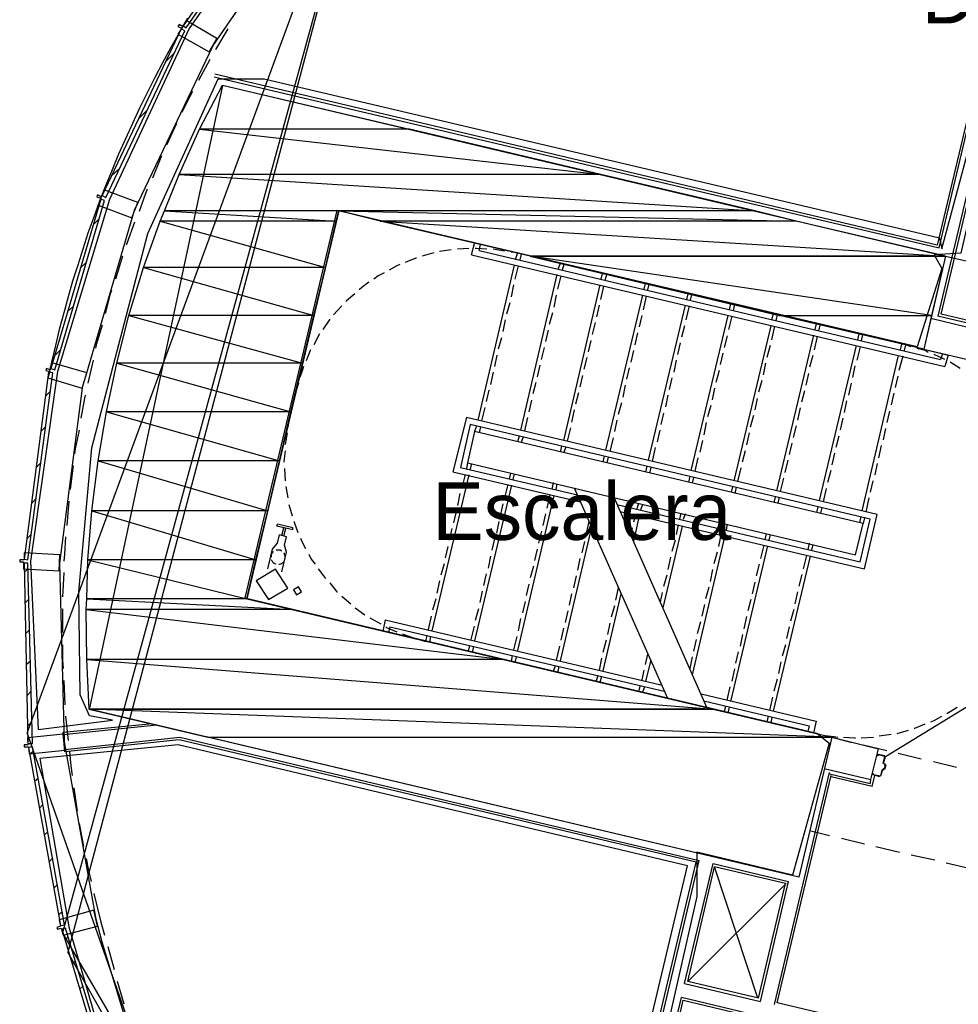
# Model space of a CAD drawing. Header units: feet. Extents: x -79 to 198, y -22 to 181.
# Tile 9 of 256: x 13 to 33, y 56 to 77. Entities that reach past the tile are written whole.
import ezdxf
from ezdxf.enums import TextEntityAlignment as Align

# ---------------------------------------------------------------- set-up
doc = ezdxf.new("R2010")
doc.units = ezdxf.units.FT
for name, color, linetype in [('A-AREA-COMUN', 252, 'CONTINUOUS'), ('A-AREA-UNIDAD', 30, 'CONTINUOUS'), ('A-LINEA', 7, 'CONTINUOUS'), ('A-MURO-CONCRETO', 8, 'CONTINUOUS'), ('A-NOMBRE-ESPACIO', 2, 'CONTINUOUS')]:
    doc.layers.add(name, color=color, linetype=linetype)

msp = doc.modelspace()

# ---------------------------------------------------------------- linework, layer by layer
at = {"layer": 'A-AREA-COMUN'}
msp.add_lwpolyline([(52.88, 71.1644), (33.92, 75.6444), (33.12, 72.16), (32.56, 72.1244), (32.72, 71.84), (32.208, 70.2044), (20.08, 73.0489), (18.16, 64.96), (30.112, 62.1333), (30.368, 61.92), (29.6, 59.1644), (27.6, 59.6444), (27.6, 58.72), (26.24, 52.6933)], dxfattribs=at)
at = {"layer": 'A-AREA-UNIDAD'}
for points in [[(26.64, 89.3689), (24.56, 86.0089), (21.84, 82.72), (19.168, 79.9644), (16.992, 76.8533), (15.328, 73.28), (14.24, 69.6889), (13.68, 65.7244), (13.84, 62.2044), (15.392, 62.4), (14.912, 62.4889), (14.72, 62.9333), (14.688, 65.0844), (14.96, 68.0889), (16.128, 72.5689), (17.6, 75.8044), (18.56, 75.8044), (32.672, 72.48), (32.72, 72.2489), (33.68, 75.8044), (34.72, 75.8044), (49.28, 72.32)], [(26, 53.44), (27.408, 59.36), (16.768, 61.8844), (13.872, 61.6), (14.48, 58.08), (15.552, 54.4)]]:
    msp.add_lwpolyline(points, dxfattribs=at)
at = {"layer": 'A-LINEA'}
for p, q in [((21.0013, 82.226), (13.6073, 62.1446)), ((21.0013, 82.226), (14.3466, 57.9612)), ((21.0013, 82.226), (14.3466, 57.9612)), ((21.0013, 82.226), (14.4578, 57.5569)), ((34.12, 78.6311), (32.6267, 72.3244)), ((32.6667, 72.2711), (34.16, 78.5778)), ((17.8, 76.8444), (17.5467, 76.4178)), ((16.52, 76.1778), (16.68, 76.3378)), ((17.4267, 76.2044), (17.1867, 75.7644)), ((17.52, 75.8444), (32.6667, 72.2711)), ((32.6267, 72.3244), (17.5333, 75.8978)), ((33.8267, 75.8711), (32.96, 72.1911)), ((33.0267, 72.2311), (33.8667, 75.8044)), ((17.6891, 75.6643), (14.9075, 62.6253)), ((17.6933, 75.6711), (32.8, 72.0978)), ((15.9467, 74.9778), (16.1067, 75.1378)), ((16.7333, 74.8711), (16.52, 74.4178)), ((16.4133, 74.1911), (16.2267, 73.7244)), ((15.3733, 73.7778), (15.5467, 73.9378)), ((14.9867, 72.7511), (15.1067, 72.8711)), ((22.4667, 72.2311), (22.2267, 72.1911)), ((22.84, 72.2578), (22.6, 72.2444)), ((22.8933, 72.1244), (22.96, 72.3644)), ((23.0533, 72.2178), (23.08, 72.3378)), ((23.0533, 72.2178), (32.6933, 69.9378)), ((32.7067, 70.8844), (33.0267, 72.2311)), ((15.6, 72.0978), (15.4533, 71.6178)), ((22.1067, 72.1644), (21.8667, 72.0978)), ((22.8933, 72.1244), (32.7867, 69.7911)), ((23.8533, 72.1644), (23.72, 72.1778)), ((23.8533, 72.1644), (23.8133, 72.0444)), ((23.9333, 72.1378), (23.9067, 72.0178)), ((32.8, 72.0978), (32.3467, 70.1511)), ((32.96, 72.1911), (32.64, 70.8444)), ((32.8, 72.0978), (33.32, 71.9778)), ((14.72, 71.8444), (14.84, 71.9644)), ((23.7867, 71.9111), (23.0267, 68.6711)), ((23.8667, 71.8978), (23.8, 71.6178)), ((24.7467, 71.9511), (24.7067, 71.8311)), ((24.8267, 71.9244), (24.7867, 71.8044)), ((24.68, 71.7111), (23.92, 68.4578)), ((24.76, 71.6844), (24.6933, 71.4044)), ((25.6267, 71.7378), (25.6, 71.6178)), ((25.72, 71.7244), (25.68, 71.5911)), ((23.7733, 71.4978), (23.72, 71.2444)), ((25.5733, 71.4978), (24.8133, 68.2444)), ((25.6533, 71.4711), (25.5867, 71.1911)), ((26.52, 71.5244), (26.4933, 71.4044)), ((26.6, 71.5111), (26.5733, 71.3911)), ((24.6667, 71.2844), (24.6133, 71.0311)), ((26.4667, 71.2844), (25.6933, 68.0444)), ((26.5467, 71.2578), (26.48, 70.9778)), ((27.4133, 71.3111), (27.3867, 71.1911)), ((27.4933, 71.2978), (27.4667, 71.1778)), ((14.4533, 70.9378), (14.5733, 71.0444)), ((20.1867, 71.0578), (20.0133, 70.8711)), ((23.6933, 71.1244), (23.6267, 70.8844)), ((25.56, 71.0711), (25.5067, 70.8311)), ((27.36, 71.0711), (26.5867, 67.8311)), ((27.44, 71.0578), (27.3733, 70.7644)), ((28.3067, 71.1111), (28.28, 70.9778)), ((28.3867, 71.0844), (28.36, 70.9644)), ((19.9333, 70.7778), (19.7867, 70.5644)), ((24.5867, 70.9111), (24.52, 70.6711)), ((26.4533, 70.8578), (26.4, 70.6178)), ((28.2533, 70.8578), (27.48, 67.6178)), ((28.3333, 70.8444), (28.2667, 70.5644)), ((29.2, 70.8978), (29.1733, 70.7778)), ((29.28, 70.8711), (29.2533, 70.7511)), ((32.4933, 70.8044), (33.4667, 70.5644)), ((33.4933, 70.6444), (32.64, 70.8444)), ((33.5467, 70.6844), (32.7067, 70.8844)), ((23.6, 70.7644), (23.5467, 70.5244)), ((25.48, 70.7111), (25.4133, 70.4578)), ((27.3467, 70.6444), (27.28, 70.4044)), ((29.1467, 70.6444), (28.3733, 67.4044)), ((29.2267, 70.6311), (29.16, 70.3511)), ((30.0933, 70.6844), (30.0667, 70.5644)), ((30.1733, 70.6578), (30.1467, 70.5378)), ((19.72, 70.4711), (19.6, 70.2444)), ((23.52, 70.3911), (23.4533, 70.1511)), ((24.4933, 70.5511), (24.44, 70.3111)), ((26.36, 70.4978), (26.3067, 70.2444)), ((28.24, 70.4311), (28.1733, 70.1911)), ((30.04, 70.4444), (29.2667, 67.1911)), ((30.12, 70.4178), (30.0533, 70.1378)), ((30.9867, 70.4711), (30.96, 70.3511)), ((31.0667, 70.4578), (31.04, 70.3244)), ((24.4133, 70.1911), (24.3467, 69.9378)), ((25.3867, 70.3378), (25.3333, 70.0978)), ((27.2533, 70.2844), (27.2, 70.0444)), ((29.1333, 70.2311), (29.0667, 69.9778)), ((30.9333, 70.2311), (30.16, 66.9911)), ((31.0133, 70.2044), (30.9467, 69.9244)), ((31.88, 70.2578), (31.8533, 70.1378)), ((31.96, 70.2444), (31.9333, 70.1244)), ((32.08, 70.2044), (31.96, 70.2444)), ((14.1867, 70.0178), (14.3067, 70.1378)), ((23.4267, 70.0311), (23.3733, 69.7911)), ((25.3067, 69.9778), (25.24, 69.7378)), ((26.28, 70.1244), (26.2267, 69.8844)), ((28.1467, 70.0711), (28.0933, 69.8311)), ((30.0267, 70.0178), (29.96, 69.7778)), ((31.8133, 70.0178), (31.0533, 66.7778)), ((31.9067, 70.0044), (31.8267, 69.7111)), ((32.3467, 70.1511), (33.32, 69.9244)), ((32.3467, 70.1511), (32.8533, 70.0311)), ((32.7333, 70.0578), (32.6933, 69.9378)), ((32.8533, 70.0311), (32.7867, 69.7911)), ((14.9867, 69.9244), (14.88, 69.4444)), ((24.32, 69.8178), (24.2667, 69.5778)), ((26.1867, 69.7644), (26.1333, 69.5244)), ((27.1733, 69.9244), (27.12, 69.6711)), ((29.04, 69.8578), (28.9867, 69.6178)), ((30.9067, 69.8044), (30.8533, 69.5644)), ((33.1067, 69.7511), (32.8933, 69.8844)), ((23.3467, 69.6711), (23.2933, 69.4178)), ((25.2133, 69.6044), (25.16, 69.3644)), ((27.08, 69.5511), (27.0267, 69.3111)), ((28.0667, 69.7111), (28, 69.4578)), ((29.9333, 69.6444), (29.88, 69.4044)), ((31.8, 69.5911), (31.7467, 69.3511)), ((14.2933, 65.6844), (14.7733, 69.3911)), ((19.28, 69.4444), (19.24, 69.3111)), ((24.24, 69.4578), (24.1733, 69.2178)), ((26.1067, 69.4044), (26.0533, 69.1511)), ((27.9733, 69.3378), (27.92, 69.0978)), ((28.96, 69.4978), (28.8933, 69.2578)), ((30.8267, 69.4444), (30.7733, 69.1911)), ((14, 69.1778), (14.0933, 69.2711)), ((23.2533, 69.2978), (23.2, 69.0578)), ((25.1333, 69.2444), (25.0667, 69.0044)), ((27, 69.1911), (26.9467, 68.9511)), ((29.8533, 69.2844), (29.7867, 69.0444)), ((31.72, 69.2311), (31.6667, 68.9911)), ((23.1733, 68.9378), (23.1067, 68.6578)), ((24.1467, 69.0844), (24.0933, 68.8444)), ((26.0267, 69.0311), (25.96, 68.7911)), ((27.8933, 68.9778), (27.8267, 68.7378)), ((28.8667, 69.1244), (28.8133, 68.8844)), ((29.76, 68.9244), (29.7067, 68.6711)), ((30.7333, 69.0711), (30.68, 68.8311)), ((24.0667, 68.7244), (24, 68.4444)), ((25.04, 68.8844), (24.9867, 68.6311)), ((26.9067, 68.8178), (26.8533, 68.5778)), ((28.7867, 68.7644), (28.72, 68.5244)), ((31.6267, 68.8578), (31.5733, 68.6178)), ((13.8933, 68.4311), (13.9867, 68.5244)), ((19.08, 68.6578), (19.0533, 68.5244)), ((23, 68.5511), (22.96, 68.4311)), ((23.08, 68.5378), (23.0533, 68.4044)), ((24.96, 68.5111), (24.8933, 68.2311)), ((25.9333, 68.6711), (25.88, 68.4311)), ((27.8, 68.6178), (27.7467, 68.3644)), ((29.68, 68.5511), (29.6133, 68.3111)), ((30.6533, 68.7111), (30.6, 68.4711)), ((23.8933, 68.3378), (23.8533, 68.2178)), ((23.9733, 68.3244), (23.9333, 68.2044)), ((26.8267, 68.4578), (26.7733, 68.2178)), ((28.6933, 68.4044), (28.64, 68.1511)), ((30.5733, 68.3378), (30.5067, 68.0978)), ((31.5467, 68.4978), (31.4933, 68.2578)), ((24.7733, 68.1244), (24.7467, 68.0044)), ((24.8667, 68.1111), (24.8267, 67.9911)), ((25.8533, 68.2978), (25.7867, 68.0178)), ((26.7333, 68.0978), (26.6667, 67.8044)), ((27.72, 68.2444), (27.6667, 68.0044)), ((29.5867, 68.1911), (29.5333, 67.9511)), ((31.4533, 68.1378), (31.4, 67.8844)), ((25.6667, 67.9244), (25.64, 67.7911)), ((25.7467, 67.8978), (25.72, 67.7778)), ((28.6133, 68.0311), (28.5467, 67.7911)), ((30.48, 67.9778), (30.4267, 67.7378)), ((13.8, 67.6844), (13.8933, 67.7778)), ((14.5733, 67.7244), (14.5067, 67.2178)), ((22.8133, 67.7778), (22.7867, 67.6578)), ((22.8933, 67.7644), (22.8667, 67.6444)), ((26.56, 67.7111), (26.5333, 67.5911)), ((27.6267, 67.8844), (27.56, 67.6044)), ((29.5067, 67.8311), (29.44, 67.5778)), ((31.3733, 67.7644), (31.32, 67.5244)), ((18.9867, 67.6578), (19, 67.4044)), ((22.84, 67.5244), (22.0667, 64.2711)), ((22.76, 67.5378), (22.6933, 67.2578)), ((23.7067, 67.5644), (23.68, 67.4444)), ((23.7867, 67.5511), (23.76, 67.4311)), ((26.64, 67.6844), (26.6133, 67.5644)), ((27.4533, 67.4978), (27.4267, 67.3778)), ((28.52, 67.6711), (28.4533, 67.3911)), ((30.4, 67.6178), (30.3333, 67.3644)), ((19.0133, 67.2844), (19.0533, 67.0444)), ((23.7333, 67.3111), (22.96, 64.0578)), ((23.6533, 67.3244), (23.5867, 67.0444)), ((24.6, 67.3644), (24.5733, 67.2311)), ((24.68, 67.3378), (24.6533, 67.2178)), ((27.5333, 67.4711), (27.5067, 67.3511)), ((28.3467, 67.2844), (28.32, 67.1644)), ((29.4133, 67.4578), (29.3467, 67.1778)), ((31.28, 67.4044), (31.2267, 67.1644)), ((22.6533, 67.1378), (22.6, 66.8844)), ((24.6133, 67.0978), (23.8533, 63.8578)), ((24.5333, 67.1111), (24.4667, 66.8311)), ((25.04, 67.2578), (26.9867, 62.8578)), ((28.4267, 67.2711), (28.4, 67.1378)), ((29.24, 67.0711), (29.2133, 66.9511)), ((30.3067, 67.2444), (30.24, 66.9644)), ((13.7067, 66.9378), (13.8, 67.0311)), ((14.48, 66.9778), (14.44, 66.4711)), ((19.08, 66.9111), (19.1467, 66.6711)), ((23.5467, 66.9244), (23.4933, 66.6711)), ((25.8667, 67.0578), (27.8133, 62.6578)), ((26.3867, 66.9378), (26.3467, 66.8178)), ((26.4667, 66.9111), (26.4267, 66.7911)), ((29.32, 67.0578), (29.2933, 66.9378)), ((31.2, 67.0444), (31.1333, 66.7511)), ((22.5733, 66.7644), (22.52, 66.5244)), ((24.44, 66.7111), (24.3867, 66.4711)), ((26.32, 66.6978), (26.28, 66.5378)), ((26.4, 66.6711), (26.28, 66.1378)), ((27.2667, 66.7244), (27.24, 66.6044)), ((27.36, 66.7111), (27.32, 66.5911)), ((30.1333, 66.8578), (30.1067, 66.7378)), ((30.2133, 66.8444), (30.1867, 66.7244)), ((31.0267, 66.6578), (31, 66.5244)), ((23.4667, 66.5511), (23.4133, 66.3111)), ((25.3467, 66.5511), (25.28, 66.2711)), ((27.2933, 66.4578), (26.8933, 64.7511)), ((27.2133, 66.4844), (27.1733, 66.2844)), ((28.16, 66.5111), (28.1333, 66.3911)), ((28.16, 66.5111), (28.1467, 66.4311)), ((28.24, 66.4978), (28.2133, 66.3778)), ((31.1067, 66.6311), (31.08, 66.5111)), ((13.6, 66.1911), (13.6933, 66.2844)), ((18.84, 66.0978), (18.88, 66.2711)), ((19.0267, 66.2311), (18.88, 66.2711)), ((18.9333, 66.2578), (18.9733, 66.4178)), ((18.9733, 66.2444), (19.0133, 66.4044)), ((22.48, 66.4044), (22.4267, 66.1644)), ((24.36, 66.3511), (24.2933, 66.0978)), ((25.4, 66.4311), (24.7467, 63.6444)), ((26.2533, 66.4178), (26.2267, 66.2578)), ((28.1867, 66.2578), (27.5067, 63.3511)), ((28.1067, 66.2711), (28.0533, 66.0311)), ((29.0533, 66.2978), (29.0267, 66.1778)), ((29.1333, 66.2844), (29.1067, 66.1644)), ((23.3733, 66.1911), (23.32, 65.9511)), ((25.2533, 66.1378), (25.2, 65.8978)), ((27.1467, 66.1644), (27.08, 65.9244)), ((29.08, 66.0444), (28.3067, 62.7911)), ((29, 66.0578), (28.9333, 65.7778)), ((29.9467, 66.0978), (29.92, 65.9644)), ((30.0267, 66.0711), (30, 65.9511)), ((18.9333, 65.4978), (19.0267, 65.9111)), ((22.4, 66.0311), (22.3467, 65.7911)), ((24.2667, 65.9778), (24.2133, 65.7378)), ((28.0267, 65.9111), (27.96, 65.6711)), ((29.8933, 65.8444), (29.8267, 65.5644)), ((22.32, 65.6711), (22.2533, 65.4311)), ((23.2933, 65.8311), (23.24, 65.5778)), ((25.16, 65.7778), (25.1067, 65.5378)), ((27.0533, 65.8044), (27, 65.5511)), ((28.9067, 65.6578), (28.84, 65.4178)), ((29.9733, 65.8311), (29.2, 62.5911)), ((13.5467, 65.4844), (13.6267, 65.5644)), ((14.3733, 65.4844), (14.3467, 64.9778)), ((23.2, 65.4578), (23.1467, 65.2178)), ((24.1867, 65.6178), (24.12, 65.3778)), ((26.9733, 65.4311), (26.9067, 65.1911)), ((27.9333, 65.5511), (27.88, 65.2978)), ((29.8, 65.4444), (29.7333, 65.2044)), ((22.2267, 65.3111), (22.1733, 65.0578)), ((24.0933, 65.2444), (24.04, 65.0044)), ((25.08, 65.4178), (25.0267, 65.1644)), ((28.8133, 65.2844), (28.76, 65.0444)), ((23.12, 65.0978), (23.0667, 64.8578)), ((24.9867, 65.0444), (24.9333, 64.8044)), ((26.0133, 65.0444), (25.64, 63.4311)), ((25.96, 65.1644), (25.9067, 64.9111)), ((26.88, 65.0711), (26.84, 64.8711)), ((27.8533, 65.1778), (27.7867, 64.9378)), ((29.7067, 65.0844), (29.6533, 64.8311)), ((13.56, 64.8444), (13.64, 64.9244)), ((20.1867, 64.9911), (20.3733, 64.8311)), ((22.1467, 64.9378), (22.08, 64.6978)), ((24.0133, 64.8844), (23.96, 64.6444)), ((27.76, 64.8178), (27.7067, 64.5778)), ((28.7333, 64.9244), (28.6667, 64.6844)), ((14.3467, 64.7244), (14.3467, 64.2311)), ((20.4667, 64.7511), (20.6667, 64.6044)), ((23.04, 64.7244), (22.9733, 64.4844)), ((24.9067, 64.6844), (24.8533, 64.4444)), ((25.88, 64.7911), (25.8133, 64.5511)), ((29.6267, 64.7111), (29.56, 64.4711)), ((20.7733, 64.5378), (21, 64.4178)), ((21.0933, 64.4978), (21.04, 64.2578)), ((21.0933, 64.4978), (26.8533, 63.1378)), ((22.0533, 64.5778), (21.9867, 64.2978)), ((23.92, 64.5244), (23.8667, 64.2711)), ((25.7867, 64.4311), (25.7333, 64.1911)), ((27.68, 64.4578), (27.6133, 64.2044)), ((28.64, 64.5644), (28.5867, 64.3111)), ((13.5733, 64.2044), (13.6533, 64.2844)), ((21.1867, 64.3511), (21.16, 64.2311)), ((21.1867, 64.3511), (26.92, 63.0044)), ((22.9467, 64.3644), (22.88, 64.0844)), ((24.8133, 64.3244), (24.76, 64.0711)), ((28.56, 64.1911), (28.5067, 63.9511)), ((29.5333, 64.3511), (29.48, 64.1111)), ((21.8, 64.0844), (21.9333, 64.0444)), ((21.96, 64.1778), (21.9333, 64.0444)), ((22.04, 64.1511), (22.0133, 64.0311)), ((23.84, 64.1511), (23.7733, 63.8711)), ((25.7067, 64.0711), (25.64, 63.8178)), ((27.5867, 64.0844), (27.5333, 63.8444)), ((22.8533, 63.9644), (22.8267, 63.8444)), ((22.9333, 63.9378), (22.9067, 63.8178)), ((24.7333, 63.9511), (24.6667, 63.6578)), ((26.5733, 63.7778), (26.52, 63.5644)), ((28.4667, 63.8311), (28.4133, 63.5911)), ((29.4533, 63.9778), (29.3867, 63.7378)), ((35.1625, 63.8574), (31.5474, 61.6366)), ((13.5867, 63.5644), (13.68, 63.6444)), ((23.7467, 63.7511), (23.72, 63.6311)), ((23.8267, 63.7244), (23.8, 63.6044)), ((25.6133, 63.6978), (25.56, 63.4444)), ((26.64, 63.6578), (26.5333, 63.2178)), ((27.5067, 63.7244), (27.4533, 63.4844)), ((29.36, 63.6178), (29.3067, 63.3778)), ((24.64, 63.5378), (24.6, 63.4178)), ((24.72, 63.5244), (24.6933, 63.3911)), ((26.4933, 63.4444), (26.4533, 63.2444)), ((28.3867, 63.4711), (28.3333, 63.2178)), ((14.3733, 63.2311), (14.4, 62.7244)), ((25.5333, 63.3244), (25.4933, 63.2044)), ((25.6133, 63.3111), (25.5733, 63.1911)), ((29.28, 63.2578), (29.2133, 63.0044)), ((13.6133, 62.9244), (13.6933, 63.0044)), ((26.4133, 63.1111), (26.3867, 62.9911)), ((26.5067, 63.0978), (26.4667, 62.9778)), ((28.2933, 63.0978), (28.2267, 62.8178)), ((27.6933, 62.9511), (30.0933, 62.3778)), ((27.7467, 62.8044), (29.9467, 62.2844)), ((29.1867, 62.8844), (29.12, 62.6044)), ((28.2, 62.6978), (28.1733, 62.5778)), ((28.28, 62.6711), (28.2533, 62.5511)), ((13.6267, 62.2844), (13.7067, 62.3644)), ((14.4133, 62.4844), (14.4667, 61.9778)), ((29.0933, 62.4844), (29.0667, 62.3644)), ((29.1733, 62.4578), (29.1467, 62.3378)), ((30.0933, 62.3778), (30.04, 62.1378)), ((13.6029, 62.1415), (28.2487, 20.4037)), ((16.32, 62.2978), (14.36, 62.0978)), ((29.9467, 62.2844), (29.92, 62.1644)), ((29.92, 62.1644), (30.04, 62.1378)), ((30.04, 62.1378), (30.1733, 62.1111)), ((31.7867, 62.1244), (32.0267, 62.1911)), ((14.4, 61.7911), (16.8, 62.0444)), ((16.7867, 61.9911), (14.4, 61.7378)), ((27.5867, 59.4311), (16.7867, 61.9911)), ((16.8, 62.0444), (27.6533, 59.4711)), ((30.4267, 62.0444), (31.4, 61.8044)), ((30.4267, 62.0444), (30.84, 61.9378)), ((31.04, 62.0311), (31.2933, 62.0444)), ((31.4133, 62.0711), (31.6667, 62.1111)), ((13.6667, 61.6844), (13.7333, 61.7511)), ((31.08, 61.8844), (31.5733, 61.7644)), ((31.24, 61.1644), (31.4, 61.8044)), ((31.5333, 61.6578), (31.4, 61.6844)), ((31.5067, 61.4978), (31.5467, 61.6444)), ((31.5333, 61.6444), (31.5333, 61.6444)), ((31.8133, 61.7111), (32.2933, 61.5911)), ((32.5467, 61.5378), (33.0267, 61.4178)), ((29.2267, 56.4578), (30.3733, 61.3111)), ((30.2667, 61.3911), (31.24, 61.1644)), ((31.5046, 61.3772), (31.4805, 61.3624)), ((31.4933, 61.3778), (31.52, 61.3644)), ((31.4933, 61.3644), (31.4933, 61.3644)), ((31.5072, 61.4957), (31.5221, 61.4716)), ((31.52, 61.4978), (31.52, 61.4978)), ((31.5467, 61.4844), (31.52, 61.4844)), ((31.52, 61.3778), (31.52, 61.3778)), ((31.5333, 61.3778), (31.56, 61.4711)), ((31.5467, 61.4711), (31.5467, 61.4711)), ((13.76, 61.1244), (13.84, 61.1911)), ((29.28, 56.4978), (30.4133, 61.2444)), ((31.2267, 61.0711), (30.3733, 61.2711)), ((31.2267, 61.0711), (30.3733, 61.2711)), ((31.2267, 61.0711), (30.3733, 61.2711)), ((31.2667, 61.0178), (30.4133, 61.2178)), ((31.2667, 61.0178), (30.4133, 61.2178)), ((31.2667, 61.0178), (30.4133, 61.2178)), ((31.2267, 61.0711), (31.24, 61.1511)), ((31.2267, 61.0711), (31.24, 61.1511)), ((31.2267, 61.0711), (31.24, 61.1511)), ((31.2667, 61.0178), (31.32, 61.2444)), ((31.2667, 61.0178), (31.32, 61.2444)), ((31.2667, 61.0178), (31.32, 61.2444)), ((14.5867, 60.9911), (14.6533, 60.4978)), ((13.8667, 60.5644), (13.9333, 60.6311)), ((14.6933, 60.2444), (14.7867, 59.7644)), ((29.96, 60.0978), (30.3733, 59.9911)), ((13.9733, 60.0044), (14.04, 60.0711)), ((30.6267, 59.9378), (31.1067, 59.8178)), ((31.3467, 59.7644), (31.84, 59.6444)), ((14.0667, 59.4444), (14.1467, 59.5244)), ((26.0267, 52.6178), (27.6533, 59.4711)), ((32.08, 59.5911), (32.5733, 59.4844)), ((25.96, 52.5778), (27.5867, 59.4311)), ((27.3467, 56.8978), (27.9467, 59.4044)), ((27.4133, 56.9378), (27.9733, 59.3378)), ((27.9467, 59.4044), (29.52, 59.0311)), ((29.4533, 58.9911), (27.9733, 59.3378)), ((28.88, 56.5911), (27.9733, 59.3378)), ((32.8133, 59.4178), (33.2933, 59.3111)), ((14.1733, 58.8978), (14.24, 58.9644)), ((27.4133, 56.9378), (29.4667, 58.9911)), ((28.8933, 56.5911), (29.4533, 58.9911)), ((28.9333, 56.5244), (29.52, 59.0311)), ((14.2667, 58.3378), (14.3467, 58.4044)), ((14.3494, 57.9517), (37.9821, 17.1107)), ((14.3494, 57.9517), (37.9821, 17.1107)), ((14.4, 57.8044), (14.4667, 57.8711)), ((16.1333, 54.6044), (15.1733, 57.7644)), ((15.2933, 57.6711), (15.4267, 57.1911)), ((14.4497, 57.5585), (36.7145, 18.4188)), ((14.5467, 57.2978), (14.6133, 57.3644)), ((14.7067, 56.7911), (14.7733, 56.8444)), ((15.4933, 56.9511), (15.6267, 56.4711)), ((27.3467, 56.8978), (28.9333, 56.5244)), ((28.8933, 56.5911), (27.4133, 56.9378)), ((26.3867, 52.8444), (27.28, 56.6044)), ((42.92, 52.8978), (27.28, 56.6044)), ((26.4533, 52.8844), (27.32, 56.5511)), ((27.32, 56.5511), (42.8533, 52.8578)), ((57.1467, 49.8978), (29.28, 56.4978))]:
    msp.add_line(p, q, dxfattribs=at)
for points in [[(16.9333, 76.8711), (19.12, 80.0444), (19.0533, 80.0844), (16.8667, 76.9111), (16.9333, 76.8711)], [(14.8533, 69.6578), (15.8533, 73.0578), (17.4933, 76.4978), (19.6667, 79.6578)], [(16.96, 77.0711), (16.7867, 76.7644), (16.6133, 76.4578), (16.44, 76.1378), (16.28, 75.8311), (16.12, 75.5111), (15.96, 75.1911), (15.8133, 74.8711), (15.6667, 74.5511), (15.52, 74.2311), (15.3867, 73.8978), (15.2533, 73.5778), (15.12, 73.2444), (15, 72.9111), (14.88, 72.5778), (14.7733, 72.2444), (14.6667, 71.9111), (14.56, 71.5778), (14.4667, 71.2444), (14.3733, 70.9111), (14.28, 70.5644), (14.2, 70.2311), (14.12, 69.8844), (14.04, 69.5511)], [(16.8533, 76.8978), (16.7867, 76.9378), (16.76, 76.8978), (16.84, 76.8578), (16.76, 76.7378), (17.4133, 76.3644), (17.5733, 76.6444), (16.9333, 77.0178), (16.8533, 76.8978)], [(15.2533, 73.3244), (16.9067, 76.8044), (16.8267, 76.8444), (15.1733, 73.3644), (15.2533, 73.3244)], [(17.0667, 75.5378), (17, 75.4178), (16.84, 75.0978)], [(15.16, 73.3378), (15.08, 73.3778), (15.0667, 73.3378), (15.1467, 73.3111), (15.0933, 73.1644), (15.8, 72.8978), (15.92, 73.2178), (15.2133, 73.4844), (15.16, 73.3378)], [(16.12, 73.4978), (16.08, 73.4044), (15.9467, 73.0311)], [(14.1867, 69.7244), (15.2267, 73.2578), (15.1467, 73.2844), (14.1067, 69.7511), (14.1867, 69.7244)], [(32.8, 72.0978), (32.3467, 70.1511), (20.12, 73.0444), (18.2, 64.9378), (30.4267, 62.0444), (29.7333, 59.1244), (14.9067, 62.6311)], [(15.8533, 72.8044), (15.6933, 72.3644), (15.68, 72.3244)], [(23.2133, 72.2444), (23, 72.2578), (22.9733, 72.2578)], [(23.5867, 72.2044), (23.4267, 72.2311), (23.3467, 72.2444)], [(21.7467, 72.0578), (21.7333, 72.0578), (21.5067, 71.9644)], [(21.4, 71.9244), (21.3333, 71.8978), (21.1733, 71.8044)], [(21.0667, 71.7511), (20.9467, 71.6844), (20.8533, 71.6178)], [(20.7467, 71.5511), (20.6, 71.4444), (20.5467, 71.3911)], [(15.3733, 71.3778), (15.3467, 71.3111), (15.24, 70.8978)], [(20.4533, 71.3111), (20.28, 71.1644), (20.2667, 71.1511)], [(15.1733, 70.6578), (15.0533, 70.2444), (15.04, 70.1778)], [(32.44, 70.0844), (32.3733, 70.1244), (32.2, 70.1644)], [(19.5333, 70.1378), (19.52, 70.1244), (19.44, 69.9111)], [(32.7867, 69.9378), (32.76, 69.9511), (32.56, 70.0444)], [(14.1333, 69.8711), (14.0933, 69.7244), (14.0133, 69.7511), (14, 69.7111), (14.08, 69.6844), (14.04, 69.5511), (14.76, 69.3378), (14.8533, 69.6578), (14.1333, 69.8711)], [(19.3867, 69.7911), (19.36, 69.7244), (19.3067, 69.5644)], [(13.6267, 65.7511), (14.1467, 69.6578), (14.0533, 69.6711), (13.5467, 65.7644), (13.6267, 65.7511)], [(14.8267, 69.1911), (14.8133, 69.1644), (14.7333, 68.7111)], [(26, 66.7644), (31.1067, 65.5644), (31.3733, 66.6978), (22.7867, 68.7244), (22.5067, 67.5911), (25.1733, 66.9644)], [(25.9333, 66.9111), (31.0133, 65.7111), (31.2267, 66.6044), (22.8667, 68.5778), (22.6667, 67.6844), (25.1067, 67.1111)], [(14.6933, 68.4578), (14.6133, 68.0711), (14.6, 67.9644)], [(19.04, 68.4044), (19.0133, 68.2444), (19, 68.1644)], [(22.96, 68.4311), (22.8133, 67.7778), (30.92, 65.8578), (31.08, 66.5111), (22.96, 68.4311)], [(19, 68.0311), (18.9733, 67.8044), (18.9867, 67.7911)], [(19.16, 66.3778), (18.8267, 66.4578), (18.84, 66.4978)], [(19.16, 66.3778), (19.16, 66.4178), (18.84, 66.4978)], [(19.1867, 66.5511), (19.1867, 66.5378), (19.2667, 66.3244)], [(14.4133, 66.2311), (14.3867, 65.8711), (14.3733, 65.7244)], [(18.64, 65.5644), (18.7333, 65.9778), (18.84, 66.0978)], [(19.0267, 65.9111), (18.9867, 66.0578), (19.0267, 66.2311)], [(19.32, 66.2044), (19.3467, 66.1378), (19.4267, 65.9911)], [(13.5467, 65.8978), (13.5467, 65.7511), (13.4533, 65.7511), (13.4533, 65.7111), (13.5333, 65.7111), (13.5333, 65.5644), (14.28, 65.5244), (14.2933, 65.8578), (13.5467, 65.8978)], [(18.7467, 65.9244), (18.7333, 65.8978), (18.72, 65.8844), (18.7067, 65.8578), (18.7067, 65.8311), (18.7067, 65.8044)], [(18.9333, 65.9378), (18.92, 65.9378), (18.8933, 65.9511), (18.8667, 65.9511), (18.84, 65.9511), (18.8133, 65.9511)], [(19, 65.7778), (19, 65.8044), (19, 65.8311), (18.9867, 65.8578), (18.9867, 65.8844), (18.9733, 65.8978)], [(19.4933, 65.8711), (19.5467, 65.7644), (19.6267, 65.6578)], [(13.72, 61.9111), (13.6267, 65.6844), (13.5467, 65.6844), (13.6267, 61.9111), (13.72, 61.9111)], [(15.1733, 57.7644), (15.0533, 58.2444), (14.3867, 61.9511), (14.2933, 65.6844)], [(18.7067, 65.7511), (18.72, 65.7378), (18.7333, 65.7111), (18.7467, 65.6978), (18.7733, 65.6844), (18.8, 65.6711), (18.8, 65.6578)], [(18.8667, 65.6578), (18.88, 65.6578), (18.9067, 65.6711), (18.9333, 65.6844), (18.96, 65.6978), (18.9733, 65.7111)], [(19.0575, 65.1595), (18.8019, 65.5557), (18.3958, 65.3161), (18.6515, 64.9199), (19.0575, 65.1595)], [(19.6933, 65.5644), (19.8, 65.4178), (19.84, 65.3644)], [(19.9333, 65.2711), (20.08, 65.0844), (20.0933, 65.0844)], [(19.3443, 65.0845), (19.28, 65.1888), (19.1757, 65.1244), (19.24, 65.0201), (19.3443, 65.0845)], [(21.1067, 64.3511), (21.12, 64.3378), (21.3333, 64.2444)], [(21.4533, 64.2044), (21.52, 64.1778), (21.68, 64.1244)], [(14.3467, 63.9778), (14.3467, 63.6578), (14.36, 63.4844)], [(32.8267, 62.5378), (32.9333, 62.6044), (33.04, 62.6711)], [(32.4933, 62.3644), (32.56, 62.3911), (32.72, 62.4844)], [(14.36, 62.1511), (14.4, 61.7378), (14.36, 62.1511), (16.16, 62.3244)], [(32.1467, 62.2311), (32.16, 62.2311), (32.3733, 62.3244)], [(13.6133, 62.0311), (13.6267, 61.8844), (13.5467, 61.8844), (13.5467, 61.8444), (13.64, 61.8444), (13.6533, 61.6978), (14.4, 61.7778), (14.36, 62.1111), (13.6133, 62.0311)], [(30.2933, 62.0844), (30.4667, 62.0578), (30.5467, 62.0444)], [(30.6667, 62.0444), (30.8933, 62.0311), (30.92, 62.0311)], [(14.3867, 58.1244), (13.72, 61.8444), (13.64, 61.8311), (14.3067, 58.1111), (14.3867, 58.1244)], [(14.4933, 61.7378), (14.52, 61.4444), (14.5467, 61.2444)], [(31.4933, 61.4978), (31.5333, 61.6444), (31.3867, 61.6844), (31.3867, 61.6578), (31.3733, 61.6578), (31.3867, 61.6844), (31.3867, 61.6844)], [(31.4667, 61.3644), (31.44, 61.2311), (31.2933, 61.2578), (31.2933, 61.2844), (31.28, 61.2711)], [(31.48, 61.3644), (31.44, 61.2311), (31.44, 61.2311)], [(31.52, 61.4711), (31.5467, 61.4711), (31.52, 61.3778), (31.4933, 61.3911)], [(31.4267, 61.2178), (31.2933, 61.2578), (31.2933, 61.2578)], [(14.84, 59.5111), (14.8933, 59.2578), (14.9467, 59.0311)], [(15, 58.7778), (15.1467, 58.1778), (15.2267, 57.9111)], [(14.28, 58.2311), (14.3067, 58.0978), (14.2267, 58.0711), (14.24, 58.0311), (14.32, 58.0578), (14.36, 57.9111), (15.08, 58.0978), (15, 58.4311), (14.28, 58.2311)], [(15.4933, 54.4444), (14.4133, 58.0578), (14.3333, 58.0311), (15.4133, 54.4178), (15.4933, 54.4444)]]:
    msp.add_lwpolyline(points, dxfattribs=at)
at = {"layer": 'A-MURO-CONCRETO'}
for points in [[(17.6933, 75.6711), (21.6, 74.7511), (17.2133, 74.7511), (17.6933, 75.6711), (17.6933, 75.6711)], [(17.2133, 74.7511), (25.6, 73.8044), (16.7867, 73.8044), (17.2133, 74.7511), (17.2133, 74.7511)], [(21.6, 74.7511), (17.2133, 74.7511), (25.6, 73.8044), (21.6, 74.7511)], [(16.7867, 73.8044), (28.8133, 73.0444), (16.48, 73.0444), (16.7867, 73.8044), (16.7867, 73.8044)], [(25.6, 73.8044), (16.7867, 73.8044), (28.8133, 73.0444), (25.6, 73.8044)], [(16.48, 73.0444), (20.0667, 72.8311), (16.3867, 72.8311), (16.48, 73.0444), (16.48, 73.0444)], [(20.12, 73.0444), (16.48, 73.0444), (20.0667, 72.8311), (20.12, 73.0444)], [(28.8133, 73.0444), (20.12, 73.0444), (29.68, 72.8311), (28.8133, 73.0444)], [(20.12, 73.0444), (29.68, 72.8311), (20.9867, 72.8311), (20.12, 73.0444), (20.12, 73.0444)], [(16.3867, 72.8311), (19.84, 71.8578), (16.04, 71.8578), (16.3867, 72.8311), (16.3867, 72.8311)], [(20.0667, 72.8311), (16.3867, 72.8311), (19.84, 71.8578), (20.0667, 72.8311)], [(29.68, 72.8311), (20.9867, 72.8311), (32.8, 72.0978), (29.68, 72.8311)], [(20.9867, 72.8311), (32.8, 72.0978), (24.12, 72.0978), (20.9867, 72.8311), (20.9867, 72.8311)], [(24.12, 72.0978), (29.3333, 70.8578), (32.5067, 70.8578), (24.12, 72.0978)], [(24.12, 72.0978), (32.8, 72.0978), (32.5067, 70.8578), (24.12, 72.0978), (24.12, 72.0978)], [(16.04, 71.8578), (19.6, 70.8578), (15.7333, 70.8578), (16.04, 71.8578), (16.04, 71.8578)], [(19.84, 71.8578), (16.04, 71.8578), (19.6, 70.8578), (19.84, 71.8578)], [(15.7333, 70.8578), (19.36, 69.8578), (15.48, 69.8578), (15.7333, 70.8578), (15.7333, 70.8578)], [(19.6, 70.8578), (15.7333, 70.8578), (19.36, 69.8578), (19.6, 70.8578)], [(29.3333, 70.8578), (32.5067, 70.8578), (32.3467, 70.1511), (29.3333, 70.8578), (29.3333, 70.8578)], [(15.48, 69.8578), (19.12, 68.8444), (15.2667, 68.8444), (15.48, 69.8578), (15.48, 69.8578)], [(19.36, 69.8578), (15.48, 69.8578), (19.12, 68.8444), (19.36, 69.8578)], [(15.2667, 68.8444), (18.88, 67.8178), (15.0933, 67.8178), (15.2667, 68.8444), (15.2667, 68.8444)], [(19.12, 68.8444), (15.2667, 68.8444), (18.88, 67.8178), (19.12, 68.8444)], [(15.0933, 67.8178), (18.64, 66.7778), (14.96, 66.7778), (15.0933, 67.8178), (15.0933, 67.8178)], [(18.88, 67.8178), (15.0933, 67.8178), (18.64, 66.7778), (18.88, 67.8178)], [(14.96, 66.7778), (18.3867, 65.7511), (14.88, 65.7511), (14.96, 66.7778), (14.96, 66.7778)], [(18.64, 66.7778), (14.96, 66.7778), (18.3867, 65.7511), (18.64, 66.7778)], [(14.88, 65.7511), (18.2, 64.9378), (14.8533, 64.9378), (14.88, 65.7511), (14.88, 65.7511)], [(18.3867, 65.7511), (14.88, 65.7511), (18.2, 64.9378), (18.3867, 65.7511)], [(14.8533, 64.9378), (19.16, 64.7111), (14.84, 64.7111), (14.8533, 64.9378), (14.8533, 64.9378)], [(18.2, 64.9378), (14.8533, 64.9378), (19.16, 64.7111), (18.2, 64.9378)], [(19.16, 64.7111), (14.84, 64.7111), (23.56, 63.6711), (19.16, 64.7111)], [(14.84, 64.7111), (23.56, 63.6711), (14.8533, 63.6711), (14.84, 64.7111), (14.84, 64.7111)], [(23.56, 63.6711), (14.8533, 63.6711), (27.9467, 62.6311), (23.56, 63.6711)], [(14.8533, 63.6711), (27.9467, 62.6311), (14.9067, 62.6311), (14.8533, 63.6711), (14.8533, 63.6711)], [(14.9067, 62.6311), (17.3867, 62.0444), (30.4267, 62.0444), (14.9067, 62.6311)], [(14.9067, 62.6311), (27.9467, 62.6311), (30.4267, 62.0444), (14.9067, 62.6311), (14.9067, 62.6311)], [(17.3867, 62.0444), (30.4267, 62.0444), (29.7333, 59.1244), (17.3867, 62.0444), (17.3867, 62.0444)]]:
    msp.add_lwpolyline(points, dxfattribs=at)

# ---------------------------------------------------------------- texts
at = {"layer": 'A-NOMBRE-ESPACIO'}
for s, p in [('Dormitorio', (36, 76.96)), ('Escalera', (25.2, 66.1689))]:
    msp.add_text(s, height=1.2, dxfattribs=at).set_placement(p, align=Align.CENTER)

doc.saveas('drawing.dxf')
